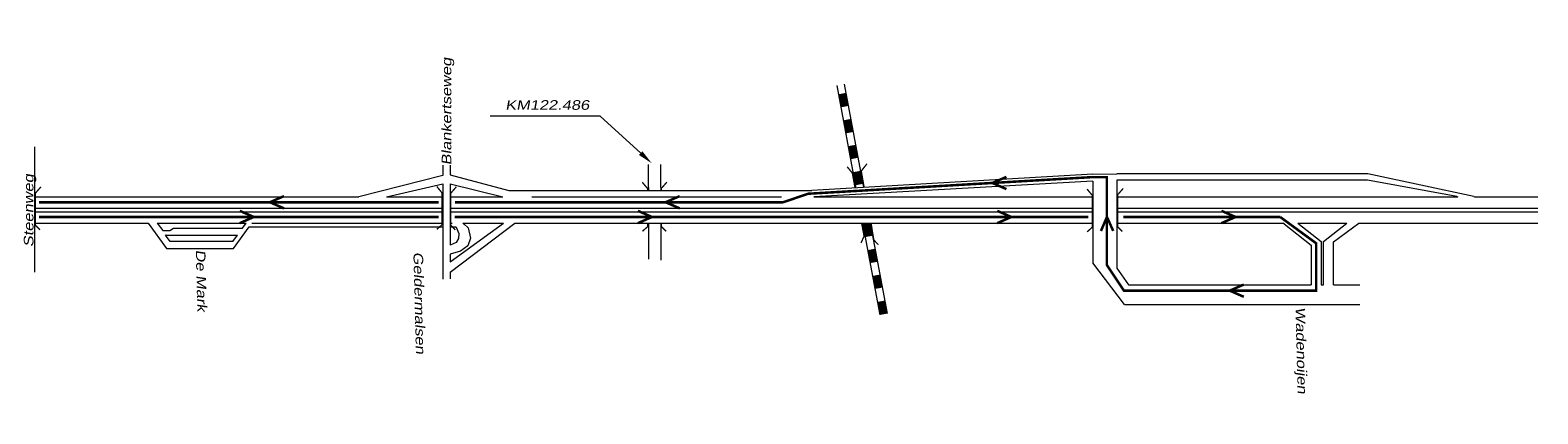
# Model space of a CAD drawing. Header units: metres. Extents: x 534 to 2631, y -2348 to -1484.
# Tile 13 of 13: x 2331 to 2631, y -1888 to -1812. Entities that reach past the tile are written whole.
import ezdxf

# ---------------------------------------------------------------- set-up
doc = ezdxf.new("R2010")
doc.units = ezdxf.units.M
doc.layers.get('0').update_dxf_attribs({"lineweight": 0})
for name, color, linetype, lineweight in [('HV Strooiroute 2', 90, 'Continuous', 0), ('ROUTE1STROOIEN', 3, 'Continuous', 0), ('STROOI', 7, 'Continuous', 0), ('Strooi WEL', 90, 'Continuous', 0), ('Text', 7, 'Continuous', 0)]:
    doc.layers.add(name, color=color, linetype=linetype, lineweight=lineweight)
doc.styles.add('ISO25', font='ARIALN.TTF', dxfattribs={"width": 1.5, "oblique": 10})

msp = doc.modelspace()

# ---------------------------------------------------------------- linework, layer by layer
at = {"ltscale": 0.5}
for p, q in [((2332.21, -1834.95), (2332.21, -1859.88)), ((2413.33, -1838.61), (2413.33, -1840.68)), ((2414.8, -1838.61), (2414.8, -1840.54)), ((2454.21, -1843.06), (2454.21, -1838.45)), ((2456.66, -1843.06), (2456.66, -1838.51)), ((2413.33, -1840.68), (2396.67, -1844.89)), ((2402.13, -1844.89), (2413.33, -1842.35)), ((2413.33, -1842.35), (2413.33, -1856.9)), ((2414.8, -1840.54), (2426.44, -1843.67)), ((2414.8, -1842.36), (2414.8, -1854.54)), ((2414.8, -1842.36), (2425.26, -1844.89)), ((2542.57, -1840.43), (2486.72, -1843.67)), ((2542.57, -1841.79), (2487.06, -1844.89)), ((2542.57, -1840.43), (2547.31, -1840.37)), ((2542.57, -1841.79), (2542.57, -1858.04)), ((2597.2, -1840.37), (2547.31, -1840.37)), ((2547.31, -1841.62), (2547.31, -1859.13)), ((2547.34, -1841.62), (2547.31, -1841.62)), ((2597.17, -1841.62), (2547.34, -1841.62)), ((2614.89, -1844.86), (2597.17, -1841.62)), ((2618.25, -1844.86), (2597.2, -1840.37)), ((2332.21, -1844.89), (2396.67, -1844.89)), ((2402.13, -1844.89), (2413.33, -1844.89)), ((2414.8, -1844.89), (2425.26, -1844.89)), ((2426.44, -1843.67), (2486.72, -1843.67)), ((2431.01, -1844.89), (2465.56, -1844.89)), ((2454.21, -1843.06), (2454.21, -1843.67)), ((2456.66, -1843.06), (2456.66, -1843.67)), ((2465.56, -1844.89), (2480.68, -1844.89)), ((2487.06, -1844.89), (2542.57, -1844.89)), ((2547.31, -1844.89), (2615.1, -1844.89)), ((2614.89, -1844.86), (2615.1, -1844.89)), ((2618.25, -1844.86), (2618.41, -1844.89)), ((2618.41, -1844.89), (2631, -1844.89)), ((2332.21, -1847.15), (2413.33, -1847.15)), ((2332.21, -1847.9), (2413.33, -1847.9)), ((2414.8, -1847.15), (2542.57, -1847.15)), ((2414.8, -1847.9), (2542.57, -1847.9)), ((2547.31, -1847.15), (2631, -1847.15)), ((2547.31, -1847.9), (2631, -1847.9)), ((2332.21, -1850.15), (2354.76, -1850.15)), ((2354.76, -1850.15), (2358.42, -1855.2)), ((2356.56, -1850.15), (2357.7, -1851.63)), ((2356.56, -1850.15), (2374.22, -1850.15)), ((2357.7, -1851.63), (2359.1, -1851.63)), ((2359.1, -1851.63), (2359.8, -1851.17)), ((2359.8, -1851.17), (2373.4, -1851.17)), ((2371.71, -1855.2), (2374.86, -1850.87)), ((2373.4, -1851.17), (2373.52, -1851.17)), ((2373.52, -1851.17), (2374.26, -1850.15)), ((2374.22, -1850.15), (2374.26, -1850.15)), ((2374.86, -1850.87), (2413.33, -1850.87)), ((2375.39, -1850.15), (2413.33, -1850.15)), ((2414.8, -1859.93), (2427.68, -1850.15)), ((2414.8, -1857.84), (2425.38, -1850.15)), ((2414.8, -1850.15), (2415.22, -1850.15)), ((2414.8, -1850.87), (2415.9, -1850.87)), ((2415.9, -1850.87), (2415.97, -1850.95)), ((2415.97, -1850.95), (2416.5, -1852.19)), ((2417.32, -1850.15), (2425.38, -1850.15)), ((2417.32, -1850.15), (2417.52, -1850.3)), ((2417.52, -1850.3), (2418.38, -1851.09)), ((2418.38, -1851.09), (2418.88, -1853.13)), ((2427.68, -1850.15), (2542.57, -1850.15)), ((2454.21, -1850.15), (2454.21, -1857.29)), ((2456.66, -1850.15), (2456.66, -1857.54)), ((2547.31, -1850.15), (2580.38, -1850.15)), ((2580.55, -1850.28), (2580.38, -1850.15)), ((2580.55, -1850.28), (2585.96, -1854.52)), ((2583.3, -1850.15), (2593.02, -1850.15)), ((2583.3, -1850.15), (2587.96, -1853.77)), ((2588.37, -1853.77), (2593.02, -1850.15)), ((2590.37, -1853.86), (2595.39, -1850.15)), ((2595.39, -1850.15), (2631, -1850.15)), ((2358.37, -1852.51), (2358.2, -1852.51)), ((2358.2, -1852.51), (2372.51, -1852.51)), ((2359.15, -1853.8), (2358.2, -1852.51)), ((2371.61, -1853.8), (2359.15, -1853.8)), ((2371.61, -1853.8), (2372.55, -1852.51)), ((2372.51, -1852.51), (2372.55, -1852.51)), ((2415.97, -1854.01), (2414.8, -1854.54)), ((2416.45, -1853.2), (2415.97, -1854.01)), ((2416.5, -1852.19), (2416.45, -1853.2)), ((2418.31, -1854.64), (2416.88, -1855.7)), ((2418.88, -1853.13), (2418.31, -1854.64)), ((2585.96, -1854.52), (2585.96, -1862.42)), ((2587.96, -1853.77), (2587.96, -1862.42)), ((2588.37, -1862.42), (2588.37, -1853.77)), ((2590.37, -1862.42), (2590.37, -1853.86)), ((2358.42, -1855.2), (2358.98, -1855.2)), ((2358.98, -1855.2), (2371.71, -1855.2)), ((2413.33, -1856.9), (2413.33, -1861.28)), ((2416.88, -1855.7), (2414.8, -1856.31)), ((2414.8, -1856.31), (2414.8, -1856.98)), ((2414.8, -1856.98), (2414.8, -1857.84)), ((2414.8, -1859.93), (2414.8, -1861.24)), ((2548.86, -1866.33), (2542.57, -1858.04)), ((2547.31, -1859.13), (2549.61, -1862.42)), ((2549.61, -1862.42), (2585.96, -1862.42)), ((2587.96, -1862.42), (2588.37, -1862.42)), ((2590.37, -1862.42), (2595.61, -1862.42)), ((2548.86, -1866.33), (2595.61, -1866.33))]:
    msp.add_line(p, q, dxfattribs=at)
at = {"layer": 'HV Strooiroute 2', "const_width": 0.5}
for points in [[(2525.38, -1840.94), (2522.58, -1842.16), (2525.38, -1843.38)], [(2381.78, -1844.77), (2378.98, -1845.99), (2381.78, -1847.21)], [(2460.43, -1844.77), (2457.63, -1845.99), (2460.43, -1847.21)], [(2372.99, -1847.7), (2375.78, -1848.92), (2372.98, -1850.15)], [(2452.13, -1847.7), (2454.92, -1848.92), (2452.12, -1850.15)], [(2523.55, -1847.7), (2526.35, -1848.92), (2523.54, -1850.15)], [(2544.16, -1851.71), (2545.35, -1848.91), (2546.6, -1851.7)], [(2568.12, -1847.7), (2570.92, -1848.92), (2568.11, -1850.15)], [(2572.55, -1862.36), (2569.76, -1863.58), (2572.56, -1864.8)]]:
    msp.add_lwpolyline(points, dxfattribs=at)
at = {"layer": 'ROUTE1STROOIEN', "const_width": 0.5}
for points in [[(2333.07, -1845.99), (2412.52, -1845.99)], [(2415.76, -1845.99), (2481.01, -1845.99)], [(2333.08, -1848.93), (2412.49, -1848.93)], [(2415.67, -1848.93), (2541.64, -1848.93)], [(2548.59, -1848.93), (2579.8, -1848.93)]]:
    msp.add_lwpolyline(points, dxfattribs=at)
at = {"layer": 'STROOI', "color": 7}
for p, q in [((2491.66, -1822.77), (2495.47, -1843.16)), ((2493.13, -1822.49), (2496.98, -1843.07)), ((2496.78, -1850.15), (2500.19, -1868.4)), ((2498.3, -1850.15), (2501.66, -1868.12))]:
    msp.add_line(p, q, dxfattribs=at)
for points, const_width in [([(2492.71, -1824.38), (2493.2, -1826.97)], 1.5), ([(2493.68, -1829.56), (2494.17, -1832.15)], 1.5), ([(2494.64, -1834.7), (2495.13, -1837.29)], 1.5), ([(2495.3, -1843.21), (2494.75, -1840.19), (2493.71, -1838.92)], 0.263), ([(2495.61, -1839.88), (2496.1, -1842.47)], 1.5), ([(2497.1, -1843.07), (2496.52, -1839.78), (2497.65, -1838.35)], 0.263), ([(2333.27, -1851.48), (2332.35, -1850.56), (2332.35, -1844.2), (2333.46, -1842.93)], 0.263), ([(2412.14, -1851.39), (2413.18, -1850.47), (2413.18, -1844.11), (2412.14, -1842.84)], 0.263), ([(2415.84, -1851.47), (2414.92, -1850.54), (2414.92, -1844.19), (2416.03, -1842.92)], 0.263), ([(2454.05, -1843.68), (2454.05, -1843.28), (2453, -1842.01)], 0.263), ([(2456.77, -1843.65), (2456.77, -1843.25), (2457.88, -1841.98)], 0.263), ([(2541.39, -1851.9), (2542.43, -1850.97), (2542.43, -1844.62), (2541.39, -1843.35)], 0.263), ([(2548.39, -1851.8), (2547.47, -1850.87), (2547.47, -1844.52), (2548.58, -1843.25)], 0.263), ([(2453.03, -1851.76), (2454.07, -1850.84), (2454.07, -1850.15)], 0.263), ([(2457.73, -1851.77), (2456.81, -1850.85), (2456.81, -1850.15)], 0.263), ([(2496.47, -1854.1), (2497.08, -1852.74), (2496.59, -1850.14)], 0.263), ([(2497.54, -1850.2), (2498.02, -1852.79)], 1.5), ([(2499.94, -1854.45), (2499.02, -1853.52), (2498.49, -1850.28)], 0.263), ([(2498.51, -1855.38), (2498.99, -1857.97)], 1.5), ([(2499.47, -1860.52), (2499.95, -1863.11)], 1.5), ([(2500.44, -1865.69), (2500.92, -1868.28)], 1.5)]:
    msp.add_lwpolyline(points, dxfattribs=dict(at, const_width=const_width))
at = {"layer": 'Strooi WEL', "const_width": 0.5}
msp.add_lwpolyline([(2579.8, -1848.93), (2586.95, -1854.16), (2586.95, -1863.58), (2548.74, -1863.58), (2545.34, -1858.5), (2545.34, -1840.99), (2542.45, -1840.99), (2485.95, -1844.3), (2481.01, -1845.99)], dxfattribs=at)
at = {"layer": 'Text'}
for p, q in [((2424.23, -1828.85), (2422.73, -1828.85)), ((2444.61, -1828.85), (2424.23, -1828.85)), ((2452.68, -1836.22), (2444.61, -1828.85))]:
    msp.add_line(p, q, dxfattribs=at)
msp.add_solid([(2453.02, -1835.85), (2452.34, -1836.59), (2454.89, -1838.25)], dxfattribs=at)

# ---------------------------------------------------------------- texts
at = {"layer": 'Text', "style": 'ISO25', "oblique": 10, "width": 1.5}
for s, rotation, p in [('Blankertseweg', 90, (2415.04, -1838.63)), ('Steenweg', 90, (2331.97, -1854.9)), ('De Mark', 271.425, (2364.25, -1855.44)), ('Geldermalsen', 271.425, (2407.5, -1855.88)), ('Wadenoijen', 271.425, (2582.83, -1866.86))]:
    msp.add_text(s, height=1.9, rotation=rotation, dxfattribs=at).set_placement(p)
msp.add_text(' KM122.486', height=1.9, dxfattribs=at).set_placement((2424.86, -1827.59))

doc.saveas('drawing.dxf')
